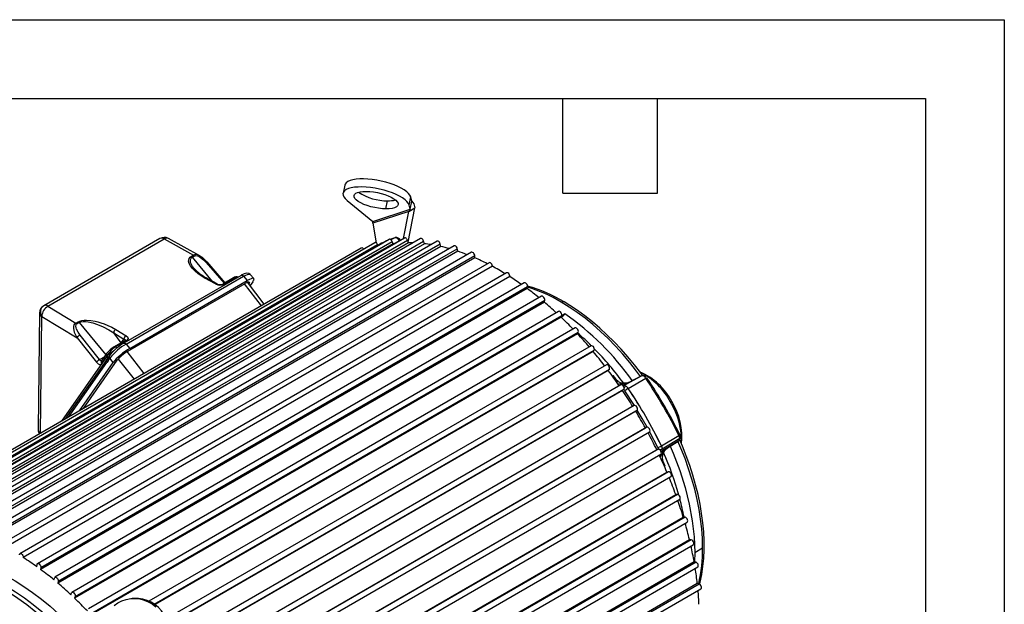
# Model space of a CAD drawing. Header units: inches. Extents: x 0 to 77, y 0 to 59.5.
# Tile 16 of 16: x 55.1 to 77, y 46.5 to 59.5. Entities that reach past the tile are written whole.
import ezdxf

# ---------------------------------------------------------------- set-up
doc = ezdxf.new("R2010")
doc.units = ezdxf.units.IN
doc.header["$LTSCALE"] = 7
doc.header["$MEASUREMENT"] = 0
doc.layers.add('TEXT', color=140, linetype='Continuous', lineweight=25)

msp = doc.modelspace()

# ---------------------------------------------------------------- linework, layer by layer
at = {"color": 7, "linetype": 'Continuous'}
for p, q in [((0.000681, 59.500737), (77.000681, 59.500737)), ((77.000681, 59.500737), (77.000681, 0.000737))]:
    msp.add_line(p, q, dxfattribs=at)
for p, q in [((62.354069, 55.827136), (62.316731, 55.648121)), ((63.783166, 55.38653), (63.820505, 55.565545)), ((63.845904, 55.473331), (63.820505, 55.565545)), ((62.407155, 55.488142), (62.975608, 55.023678)), ((63.269757, 55.300637), (63.307096, 55.479653)), ((63.76422, 54.562482), (63.914221, 55.320451)), ((63.77683, 55.241137), (63.914221, 55.320451)), ((63.808566, 55.294316), (63.783166, 55.38653)), ((63.808566, 55.294316), (63.845904, 55.473331)), ((62.975608, 55.023678), (63.808566, 55.294316)), ((63.77683, 55.241137), (62.980916, 54.982535)), ((63.657726, 54.639295), (63.77683, 55.241137)), ((63.808566, 55.294316), (63.77683, 55.241137)), ((62.980916, 54.982535), (63.051159, 54.546487)), ((63.022316, 54.54881), (52.217725, 48.311452)), ((52.280986, 48.270696), (63.085578, 54.508054)), ((63.342962, 54.62297), (52.53837, 48.385612)), ((52.6038, 48.340142), (63.408392, 54.5775)), ((63.432671, 54.520912), (52.62808, 48.283554)), ((63.681955, 54.653282), (52.877363, 48.415924)), ((52.944692, 48.365688), (63.749284, 54.603046)), ((63.770258, 54.546085), (52.965666, 48.308727)), ((64.036716, 54.639512), (53.232124, 48.402154)), ((53.301068, 48.347141), (64.10566, 54.584499)), ((64.123169, 54.527597), (53.318577, 48.290239)), ((64.404545, 54.581767), (53.599954, 48.344409)), ((53.670216, 48.284641), (64.474808, 54.521999)), ((64.488718, 54.465591), (53.684127, 48.228233)), ((64.782643, 54.480486), (53.978051, 48.243128)), ((58.25178, 54.641849), (55.669826, 53.151319)), ((55.764818, 53.141912), (58.346773, 54.632443)), ((58.346773, 54.632443), (58.996602, 54.273941)), ((59.138741, 54.257379), (58.438552, 54.643662)), ((63.098462, 54.481824), (63.085578, 54.508054)), ((63.133877, 54.516229), (63.092454, 54.494056)), ((63.464144, 54.658275), (63.38143, 54.613982)), ((63.432671, 54.520912), (63.408392, 54.5775)), ((63.458889, 54.524508), (63.432671, 54.520912)), ((63.56758, 54.593103), (63.445365, 54.522689)), ((63.570179, 54.588755), (63.56758, 54.593103)), ((63.592078, 54.601397), (63.589837, 54.605145)), ((63.770258, 54.546085), (63.749284, 54.603046)), ((64.123169, 54.527597), (64.10566, 54.584499)), ((64.488718, 54.465591), (64.474808, 54.521999)), ((62.722459, 54.431364), (51.917868, 48.194006)), ((54.049326, 48.178665), (64.853917, 54.416023)), ((64.864124, 54.360537), (54.059532, 48.123179)), ((65.168132, 54.33644), (54.36354, 48.099082)), ((54.435513, 48.030018), (65.240104, 54.267376)), ((58.952694, 54.248593), (58.996602, 54.273941)), ((58.973955, 54.230092), (59.017859, 54.255436)), ((59.421762, 53.690803), (58.973955, 54.230092)), ((59.138016, 54.256299), (59.145042, 54.251338)), ((64.864124, 54.360537), (64.853917, 54.416023)), ((65.246529, 54.213235), (65.240104, 54.267376)), ((65.246529, 54.213235), (54.441937, 47.975877)), ((65.559744, 54.105712), (54.755152, 47.868354)), ((54.8275, 47.794867), (65.632092, 54.032225)), ((65.63245, 54.025115), (54.827858, 47.787757)), ((59.274609, 54.112849), (59.677344, 53.6486)), ((59.699714, 53.661514), (59.300937, 54.121201)), ((65.63245, 54.025115), (65.632092, 54.032225)), ((65.947848, 53.881664), (55.143257, 47.644306)), ((66.020091, 53.797051), (55.2155, 47.559693)), ((55.215665, 47.566511), (66.020256, 53.803869)), ((60.05723, 53.824824), (57.451115, 52.320346)), ((57.503869, 52.298722), (60.109984, 53.8032)), ((60.109984, 53.8032), (60.191058, 53.709742)), ((60.337141, 53.752664), (60.255531, 53.84674)), ((66.020091, 53.797051), (66.020256, 53.803869)), ((66.33946, 53.660247), (55.534868, 47.422889)), ((55.607008, 47.34094), (66.4116, 53.578298)), ((57.536089, 52.139694), (60.143298, 53.644803)), ((57.580253, 52.202557), (60.191058, 53.709742)), ((59.488078, 53.633708), (59.24855, 53.765853)), ((59.519321, 53.636982), (59.278505, 53.769836)), ((59.885966, 53.769035), (59.645744, 53.630357)), ((59.917463, 53.765916), (59.677328, 53.627289)), ((59.936753, 53.755274), (59.917463, 53.765916)), ((60.504816, 53.151145), (60.127936, 53.635935)), ((60.568811, 53.188089), (60.198263, 53.671189)), ((60.312639, 53.677129), (60.25577, 53.596215)), ((66.406502, 53.530607), (66.4116, 53.578298)), ((66.406502, 53.530607), (55.601911, 47.293249)), ((66.724949, 53.359217), (55.920357, 47.121859)), ((55.764818, 53.141912), (56.385828, 52.766773)), ((66.787602, 53.228597), (55.98301, 46.991239)), ((55.99191, 47.036029), (66.796502, 53.273387)), ((66.787602, 53.228597), (66.796502, 53.273387)), ((55.57483, 52.988909), (55.545855, 50.416647)), ((55.598244, 50.318642), (55.627468, 52.913026)), ((55.627468, 52.913026), (56.40999, 52.440327)), ((67.103047, 53.023956), (56.298455, 46.786598)), ((56.369104, 46.697145), (67.173696, 52.934503)), ((67.161061, 52.892954), (67.173696, 52.934503)), ((67.238846, 52.971546), (67.167903, 52.915452)), ((67.171837, 52.936955), (67.238845, 52.971546)), ((67.161061, 52.892954), (56.35647, 46.655596)), ((56.385828, 52.766773), (56.433272, 52.794162)), ((56.407085, 52.748269), (56.454529, 52.775657)), ((56.454529, 52.775657), (57.049013, 52.059736)), ((56.909545, 51.952889), (56.476796, 52.497706)), ((67.470876, 52.657014), (56.666284, 46.419656)), ((67.524039, 52.526233), (56.719448, 46.288875)), ((56.73572, 46.326865), (67.540312, 52.564223)), ((57.22395, 52.547476), (57.452859, 52.409197)), ((57.391778, 52.32917), (57.22395, 52.547476)), ((57.269494, 52.623368), (57.4984, 52.485092)), ((67.425978, 52.631095), (67.418017, 52.637693)), ((67.524039, 52.526233), (67.540312, 52.564223)), ((56.40999, 52.440327), (56.842746, 51.8955)), ((57.478113, 52.379011), (57.234352, 52.238291)), ((57.50952, 52.37584), (57.26585, 52.235172)), ((57.399913, 52.333867), (57.452859, 52.409197)), ((57.503869, 52.298722), (57.580253, 52.202557)), ((67.825637, 52.261185), (58.005287, 46.592017)), ((57.07448, 52.09597), (56.954145, 51.924755)), ((57.133126, 52.046038), (57.092999, 51.988944)), ((57.26585, 52.235172), (57.301354, 52.213724)), ((57.898184, 51.646369), (57.520901, 52.130625)), ((58.124706, 46.525928), (67.89356, 52.165367)), ((67.873773, 52.131223), (58.142444, 46.513447)), ((67.873773, 52.131223), (67.89356, 52.165367)), ((57.082314, 52.034184), (56.066615, 50.589027)), ((57.068451, 51.954394), (56.137653, 50.630036)), ((56.219514, 50.677293), (57.073671, 51.892606)), ((56.462228, 50.817409), (57.215511, 51.889195)), ((56.550617, 50.868435), (57.303884, 51.940199)), ((56.909545, 51.952889), (57.017869, 52.015423)), ((56.960146, 51.864078), (57.080481, 52.035293)), ((57.093002, 51.988945), (57.067528, 51.953079)), ((57.099, 51.928266), (57.073671, 51.892606)), ((57.080481, 52.035293), (57.082314, 52.034184)), ((57.099, 51.928266), (57.139127, 51.98536)), ((57.215511, 51.889195), (57.139127, 51.98536)), ((57.320902, 51.962148), (57.680658, 51.520794)), ((68.16463, 51.83948), (58.392309, 46.198039)), ((58.430331, 46.083307), (68.230751, 51.740969)), ((68.2076, 51.710932), (58.433779, 46.068625)), ((68.2076, 51.710932), (68.230751, 51.740969)), ((68.291305, 51.59493), (68.304988, 51.602041)), ((68.304988, 51.602041), (68.36447, 51.524417)), ((68.34658, 51.539047), (68.304988, 51.602041)), ((68.485276, 51.39511), (58.369188, 45.555217)), ((68.349408, 51.534763), (68.34658, 51.539047)), ((68.426966, 51.464845), (68.347761, 51.536038)), ((68.460078, 51.448831), (68.434569, 51.460559)), ((68.536292, 51.374734), (68.940849, 51.591293)), ((68.65031, 51.314931), (69.041259, 51.538627)), ((68.66601, 51.448126), (68.652807, 51.440738)), ((68.676556, 51.454246), (68.66601, 51.448126)), ((68.940849, 51.591293), (68.676556, 51.454246)), ((68.522981, 51.268559), (58.251809, 45.339137)), ((58.260145, 45.354446), (68.54932, 51.29426)), ((68.522981, 51.268559), (68.54932, 51.29426)), ((68.535624, 51.374388), (68.536292, 51.374734)), ((68.550596, 51.289923), (68.550887, 51.295962)), ((69.620142, 51.024123), (69.590465, 51.007004)), ((68.785133, 50.931457), (57.980541, 44.694099)), ((68.817515, 50.807469), (58.012924, 44.570111)), ((58.04225, 44.591282), (68.846841, 50.82864)), ((68.817515, 50.807469), (68.846841, 50.82864)), ((55.546776, 50.416727), (55.549988, 50.399796)), ((58.226146, 44.200799), (69.030738, 50.438157)), ((69.063732, 50.452974), (58.25914, 44.215616)), ((58.317323, 44.110764), (69.121915, 50.348122)), ((69.063732, 50.452974), (69.030738, 50.438157)), ((69.771253, 50.152991), (69.381407, 49.910951)), ((69.386618, 50.039607), (69.775842, 50.266292)), ((69.79234, 50.201853), (69.405352, 49.966435)), ((69.520448, 49.992582), (69.771253, 50.152991)), ((69.778641, 50.158815), (69.771253, 50.152991)), ((58.478197, 43.715176), (69.282788, 49.952534)), ((69.318213, 49.962499), (58.513621, 43.725141)), ((58.568933, 43.619249), (69.373525, 49.856607)), ((69.318213, 49.962499), (69.282788, 49.952534)), ((69.315106, 49.965753), (69.320447, 49.963002)), ((69.381407, 49.910951), (69.380768, 49.910542)), ((69.496581, 49.978614), (69.50987, 49.986518)), ((69.50987, 49.986518), (69.520448, 49.992582)), ((69.420576, 49.698129), (69.462705, 49.596816)), ((69.429157, 49.66391), (69.426613, 49.668997)), ((69.462705, 49.596816), (69.429157, 49.66391)), ((58.703618, 43.220853), (69.50821, 49.458211)), ((69.545795, 49.463248), (58.741203, 43.22589)), ((69.462705, 49.596816), (69.449682, 49.588521)), ((69.545795, 49.463248), (69.50821, 49.458211)), ((58.793451, 43.119367), (69.598043, 49.356725)), ((58.900694, 42.721592), (69.705286, 48.95895)), ((69.744746, 48.959019), (58.940154, 42.721661)), ((58.989169, 42.614925), (69.793761, 48.852283)), ((69.744746, 48.959019), (69.705286, 48.95895)), ((59.067925, 42.221192), (69.872517, 48.45855)), ((69.913551, 48.453652), (59.10896, 42.216294)), ((59.154597, 42.10976), (69.959189, 48.347118)), ((69.913551, 48.453652), (69.872517, 48.45855)), ((69.916302, 48.310067), (69.914398, 48.321261)), ((59.204039, 41.723462), (70.008631, 47.96082)), ((70.050927, 47.950992), (59.246335, 41.713634)), ((70.050927, 47.950992), (70.008631, 47.96082)), ((59.288476, 41.607718), (70.093068, 47.845076)), ((70.127356, 47.669769), (70.120026, 47.467022)), ((70.127356, 47.669769), (70.3014, 47.775646)), ((55.215665, 47.566511), (55.2155, 47.559693)), ((59.307999, 41.232189), (70.112591, 47.469547)), ((70.155827, 47.454865), (59.351236, 41.217507)), ((70.155827, 47.454865), (70.112591, 47.469547)), ((55.516467, 47.355565), (55.522891, 47.402288)), ((55.607008, 47.34094), (55.601911, 47.293249)), ((59.389787, 41.112619), (70.194379, 47.349977)), ((55.898872, 47.061351), (55.909078, 47.105053)), ((55.99191, 47.036029), (55.98301, 46.991239)), ((59.379014, 40.751114), (70.183606, 46.988471)), ((70.227454, 46.969045), (59.422862, 40.731687)), ((59.457759, 40.628231), (70.262351, 46.865589)), ((70.227454, 46.969045), (70.183606, 46.988471)), ((56.274277, 46.732971), (56.288188, 46.773318)), ((56.369104, 46.697145), (56.35647, 46.655596)), ((57.672018, 46.651636), (57.63468, 46.649427))]:
    msp.add_line(p, q)
at = {"flags": 128}
for points in [[(63.783166, 55.38653), (63.76623, 55.424338), (63.736007, 55.463458), (63.69306, 55.503165), (63.638187, 55.542719), (63.572405, 55.581386), (63.496938, 55.618449), (63.413187, 55.653218), (63.322708, 55.685049), (63.22718, 55.713349), (63.128379, 55.737594), (63.02814, 55.757332), (62.928323, 55.772197), (62.830784, 55.781914), (62.737334, 55.786301), (62.649709, 55.785277), (62.569536, 55.778862), (62.498304, 55.767173), (62.437336, 55.75043), (62.387765, 55.728941), (62.350512, 55.703107), (62.326268, 55.673408), (62.315484, 55.640394), (62.31836, 55.60468), (62.334842, 55.566928), (62.364625, 55.52784), (62.407155, 55.488142)], [(63.820505, 55.565545), (63.803568, 55.603353), (63.773346, 55.642474), (63.730399, 55.68218), (63.675525, 55.721734), (63.609744, 55.760401), (63.534277, 55.797464), (63.450526, 55.832234), (63.360046, 55.864064), (63.264519, 55.892364), (63.165718, 55.916609), (63.065478, 55.936347), (62.965662, 55.951212), (62.868123, 55.960929), (62.774673, 55.965316), (62.687047, 55.964292), (62.606874, 55.957877), (62.535642, 55.946189), (62.474675, 55.929445), (62.425104, 55.907956), (62.38785, 55.882122), (62.363607, 55.852423), (62.354069, 55.827136)], [(63.269757, 55.300637), (63.190169, 55.304276), (63.106351, 55.313709), (63.020848, 55.32865), (62.93626, 55.348645), (62.855155, 55.373086), (62.779999, 55.401231), (62.713076, 55.432225), (62.656418, 55.465126), (62.611746, 55.498934), (62.58042, 55.532622), (62.563389, 55.565166), (62.561172, 55.595578), (62.573837, 55.622933), (62.600997, 55.646401), (62.641829, 55.665268), (62.695091, 55.67896), (62.759164, 55.687063), (62.832103, 55.68933)], [(62.832103, 55.68933), (62.911691, 55.685692), (62.99551, 55.676258), (63.081013, 55.661318), (63.165601, 55.641323), (63.246705, 55.616881), (63.321861, 55.588736), (63.388785, 55.557742), (63.445443, 55.524842), (63.490114, 55.491034), (63.521441, 55.457346), (63.538471, 55.424802), (63.540688, 55.39439), (63.528024, 55.367034), (63.500864, 55.343567), (63.460032, 55.3247), (63.40677, 55.311007), (63.342696, 55.302904), (63.269757, 55.300637)], [(63.845904, 55.473331), (63.889595, 55.410984), (63.914221, 55.320451)], [(62.980916, 54.982535), (62.980596, 55.006557), (62.975608, 55.023678)], [(63.475613, 54.662393), (63.473318, 54.661866), (63.464144, 54.658275)], [(63.085578, 54.508054), (63.075994, 54.523828), (63.064167, 54.537045), (63.051218, 54.546456), (63.038372, 54.551167), (63.026847, 54.550733), (63.022316, 54.54881)], [(63.408392, 54.5775), (63.399256, 54.594274), (63.387451, 54.608687), (63.374177, 54.619277), (63.360779, 54.624969), (63.348616, 54.625186), (63.342962, 54.62297)], [(63.464144, 54.658275), (63.400289, 54.635859), (63.366603, 54.623116)], [(63.749284, 54.603046), (63.740712, 54.620734), (63.729022, 54.636317), (63.71548, 54.648105), (63.701556, 54.654819), (63.68876, 54.655732), (63.681955, 54.653282)], [(64.10566, 54.584499), (64.097769, 54.603001), (64.086287, 54.619717), (64.072541, 54.632713), (64.058121, 54.640487), (64.044696, 54.642138), (64.036716, 54.639512)], [(64.474808, 54.521999), (64.467713, 54.541203), (64.456536, 54.559004), (64.442652, 54.573212), (64.427771, 54.582078), (64.413723, 54.584511), (64.404545, 54.581767)], [(64.853917, 54.416023), (64.847732, 54.435802), (64.836959, 54.45463), (64.823008, 54.470045), (64.807702, 54.480034), (64.793042, 54.483289), (64.782643, 54.480486)], [(59.24855, 53.765853), (59.16312, 53.816923), (59.091573, 53.867005), (59.03373, 53.91434), (58.970726, 53.977246), (58.928725, 54.032405), (58.901257, 54.08545), (58.888943, 54.143082), (58.891943, 54.172792), (58.902311, 54.199707), (58.923368, 54.226837), (58.952694, 54.248593)], [(59.013168, 53.973188), (59.012044, 53.97438), (58.977805, 54.018824), (58.950852, 54.063274), (58.933006, 54.106767), (58.926513, 54.142783), (58.929357, 54.173967), (58.945208, 54.205896), (58.958027, 54.218993), (58.973955, 54.230092)], [(58.952694, 54.248593), (58.963662, 54.240682), (58.973955, 54.230092)], [(58.996602, 54.273941), (59.007568, 54.266028), (59.017859, 54.255436)], [(59.017859, 54.255436), (59.031784, 54.260695), (59.048649, 54.262119), (59.084322, 54.255338), (59.120109, 54.240206), (59.154568, 54.219982), (59.218301, 54.170307), (59.274609, 54.112849)], [(59.302337, 54.119583), (59.196064, 54.219799), (59.14461, 54.250604)], [(65.240104, 54.267376), (65.234937, 54.287593), (65.22467, 54.307378), (65.210725, 54.32399), (65.195034, 54.335126), (65.179772, 54.339243), (65.168132, 54.33644)], [(59.300078, 54.120472), (59.299139, 54.122259), (59.289633, 54.120653), (59.274609, 54.112849)], [(65.632092, 54.032225), (65.628036, 54.052729), (65.618368, 54.073383), (65.604503, 54.091159), (65.588474, 54.103451), (65.572632, 54.108458), (65.559744, 54.105712)], [(60.057775, 53.823961), (60.061378, 53.826657), (60.076636, 53.826754), (60.093674, 53.818531), (60.109984, 53.8032)], [(60.256606, 53.845476), (60.222686, 53.867989), (60.175878, 53.871394), (60.120975, 53.856314), (60.058495, 53.825497)], [(60.109984, 53.8032), (60.156632, 53.828329), (60.195371, 53.844822), (60.245893, 53.852309), (60.251046, 53.842926)], [(66.020256, 53.803869), (66.017535, 53.8241), (66.008894, 53.845166), (65.995621, 53.863925), (65.979696, 53.877578), (65.963496, 53.88409), (65.949436, 53.882488), (65.947848, 53.881664)], [(59.24855, 53.765853), (59.265074, 53.771984), (59.278959, 53.769523)], [(59.488078, 53.633708), (59.504604, 53.639839), (59.518625, 53.637353)], [(60.231624, 53.671983), (60.237275, 53.66171), (60.231942, 53.645981), (60.225685, 53.635438)], [(66.4116, 53.578298), (66.410311, 53.597917), (66.40292, 53.619085), (66.390531, 53.638639), (66.374995, 53.65366), (66.358632, 53.661904), (66.343886, 53.662139), (66.33946, 53.660247)], [(66.796502, 53.273387), (66.796642, 53.292239), (66.790555, 53.313334), (66.779149, 53.333521), (66.764129, 53.349784), (66.747738, 53.359696), (66.732423, 53.361775), (66.724949, 53.359217)], [(68.92276, 51.581914), (68.834477, 51.699839), (68.682922, 51.891395), (68.526567, 52.075779), (68.365902, 52.252415), (68.201428, 52.420751), (68.03366, 52.58026), (67.863122, 52.730445), (67.690347, 52.870836), (67.515875, 53.000993), (67.340251, 53.120512), (67.164024, 53.229016)], [(68.970249, 51.599267), (68.927736, 51.657954), (68.786064, 51.841013), (68.639835, 52.017872), (68.48944, 52.188042), (68.335284, 52.35105), (68.177777, 52.50644), (68.017338, 52.653776), (67.854393, 52.792642), (67.689371, 52.922643), (67.522709, 53.043401), (67.354846, 53.154564), (67.224232, 53.233889)], [(67.173696, 52.934503), (67.175264, 52.952444), (67.170527, 52.973305), (67.160192, 52.99397), (67.145802, 53.011353), (67.129507, 53.022857), (67.11374, 53.026764), (67.103047, 53.023956)], [(56.40999, 52.440327), (56.35537, 52.554309), (56.336775, 52.650089), (56.339168, 52.690787), (56.348655, 52.72383), (56.364386, 52.749102), (56.385828, 52.766773)], [(56.476796, 52.497706), (56.432109, 52.561873), (56.398774, 52.629097), (56.388197, 52.663108), (56.383805, 52.696364), (56.388748, 52.726592), (56.396109, 52.738986), (56.407085, 52.748269)], [(56.385828, 52.766773), (56.396794, 52.75886), (56.407085, 52.748269)], [(56.433272, 52.794162), (56.47063, 52.810983), (56.517678, 52.823192), (56.568839, 52.829564), (56.617364, 52.830954), (56.717777, 52.82361), (56.810692, 52.807368), (56.873697, 52.792056), (56.941804, 52.771944), (57.014062, 52.746711), (57.095516, 52.713442), (57.181671, 52.672357), (57.269494, 52.623368)], [(56.433272, 52.794162), (56.444238, 52.786249), (56.454529, 52.775657)], [(56.454529, 52.775657), (56.495614, 52.791765), (56.548416, 52.799474), (56.599176, 52.799229), (56.657161, 52.79294), (56.764208, 52.769359), (56.866465, 52.735756), (56.992562, 52.681838), (57.116245, 52.616112), (57.22395, 52.547476)], [(57.4984, 52.485092), (57.531356, 52.456041), (57.54273, 52.424921), (57.533895, 52.39719), (57.523503, 52.385724), (57.50952, 52.37584)], [(67.540312, 52.564223), (67.543297, 52.581117), (67.539946, 52.601586), (67.53076, 52.622572), (67.517109, 52.640941), (67.501034, 52.65395), (67.484935, 52.659656), (67.471216, 52.657206), (67.470876, 52.657014)], [(57.452804, 52.320339), (57.455263, 52.322179), (57.470521, 52.322276), (57.487559, 52.314053), (57.503869, 52.298722)], [(57.452859, 52.409197), (57.471981, 52.403387), (57.483129, 52.394737), (57.48486, 52.389288), (57.483523, 52.383879), (57.482446, 52.382537)], [(57.482532, 52.382257), (57.482313, 52.381975), (57.478872, 52.379384)], [(67.89356, 52.165367), (67.897939, 52.181085), (67.896, 52.201006), (67.888032, 52.222153), (67.875225, 52.241369), (67.859493, 52.255784), (67.843184, 52.263245), (67.828735, 52.262637), (67.825637, 52.261185)], [(57.080481, 52.035293), (57.069748, 52.055416), (57.067304, 52.076177), (57.073507, 52.094517), (57.074653, 52.095605)], [(57.133238, 52.045614), (57.132153, 52.044585), (57.12595, 52.026244), (57.128395, 52.005483), (57.139127, 51.98536)], [(56.842746, 51.8955), (56.861673, 51.874978), (56.879443, 51.86085), (56.907917, 51.847441), (56.938776, 51.84767), (56.960146, 51.864078)], [(56.958258, 51.929753), (56.9564, 51.928333), (56.941277, 51.928407), (56.92731, 51.935347), (56.918678, 51.942534), (56.909545, 51.952889)], [(56.95443, 51.924496), (56.953172, 51.923302), (56.946969, 51.904961), (56.949413, 51.884201), (56.960146, 51.864078)], [(57.073671, 51.892606), (57.063212, 51.911903), (57.060369, 51.931901), (57.06553, 51.949881), (57.068066, 51.95263)], [(57.093284, 51.988685), (57.092026, 51.987491), (57.085823, 51.96915), (57.088268, 51.948389), (57.099, 51.928266)], [(68.230751, 51.740969), (68.236491, 51.755392), (68.235978, 51.774613), (68.229289, 51.795761), (68.217424, 51.815678), (68.202153, 51.831389), (68.185759, 51.840547), (68.17069, 51.841786), (68.16463, 51.83948)], [(68.666011, 51.448125), (68.548447, 51.409642), (68.422, 51.413804)], [(68.537426, 51.427942), (68.479434, 51.439931), (68.460078, 51.448831)], [(68.54932, 51.29426), (68.556376, 51.307278), (68.557294, 51.325652), (68.551935, 51.34664), (68.541101, 51.367106), (68.526409, 51.383993), (68.510054, 51.39478), (68.494479, 51.397856), (68.485276, 51.39511)], [(68.526112, 51.428789), (68.606102, 51.430632), (68.676556, 51.454245)], [(68.679116, 51.455574), (68.61636, 51.432158), (68.535979, 51.427863)], [(69.037371, 51.578398), (69.035902, 51.57967), (69.023758, 51.586976)], [(68.550596, 51.289923), (68.564578, 51.27913), (68.577016, 51.264087)], [(68.790269, 50.932855), (68.775008, 50.958282), (68.577016, 51.264087)], [(68.846841, 50.82864), (68.855161, 50.840153), (68.857501, 50.857541), (68.853514, 50.878209), (68.843793, 50.899068), (68.829792, 50.917004), (68.813601, 50.929337), (68.797639, 50.934226), (68.785133, 50.931457)], [(69.069093, 50.453877), (68.962919, 50.645201), (68.850078, 50.833206)], [(55.549988, 50.399796), (55.557828, 50.358465), (55.587606, 50.3125)], [(69.121915, 50.348122), (69.13057, 50.357572), (69.134316, 50.373842), (69.13173, 50.394032), (69.123197, 50.415126), (69.109993, 50.433973), (69.094089, 50.447759), (69.077861, 50.454425), (69.063732, 50.452974)], [(69.30594, 50.001553), (69.1401, 50.325924), (69.125449, 50.352324)], [(70.3014, 47.775646), (70.296472, 47.982025), (70.281702, 48.193449), (70.257136, 48.409258), (70.222851, 48.628777), (70.178955, 48.85132), (70.125585, 49.076192), (70.062907, 49.30269), (69.991117, 49.530107), (69.910439, 49.75773), (69.821127, 49.98485), (69.754113, 50.142029)], [(70.233377, 46.965369), (70.24575, 47.010944), (70.281416, 47.182039), (70.308173, 47.359899), (70.325952, 47.543986), (70.334721, 47.733753), (70.334478, 47.928645), (70.32525, 48.128091), (70.307089, 48.331528), (70.280072, 48.538389), (70.244296, 48.748102), (70.199881, 48.960091), (70.14697, 49.173776), (70.085723, 49.388571), (70.016323, 49.603893), (69.938972, 49.819152), (69.853892, 50.033763), (69.792783, 50.174624)], [(69.30594, 50.001553), (69.312749, 49.98326), (69.315106, 49.965753)], [(69.373525, 49.856607), (69.380508, 49.863208), (69.385631, 49.878237), (69.384466, 49.897795), (69.377186, 49.918963), (69.364879, 49.938579), (69.349384, 49.953712), (69.333013, 49.962103), (69.318213, 49.962499)], [(69.50987, 49.986518), (69.417762, 49.903942), (69.358138, 49.79234)], [(69.520448, 49.992583), (69.464779, 49.94336), (69.423196, 49.874995)], [(69.427328, 49.884005), (69.471232, 49.951483), (69.522894, 49.994146)], [(69.580168, 50.030777), (69.650017, 49.873393), (69.793231, 49.495418), (69.912126, 49.117424), (70.005678, 48.742666), (70.073082, 48.374371), (70.113759, 48.01571), (70.127356, 47.669769)], [(69.598043, 49.356725), (69.603074, 49.360824), (69.609535, 49.374496), (69.609799, 49.393275), (69.603828, 49.414355), (69.592512, 49.43459), (69.577542, 49.450956), (69.561154, 49.461009), (69.545795, 49.463248)], [(69.793761, 48.852283), (69.796572, 48.854243), (69.804322, 48.866454), (69.806014, 48.88431), (69.801396, 48.905143), (69.791157, 48.925842), (69.776828, 48.943316), (69.760546, 48.954955), (69.744746, 48.959019)], [(69.959189, 48.347118), (69.95953, 48.34732), (69.96851, 48.357978), (69.971617, 48.374775), (69.968388, 48.395202), (69.959305, 48.416209), (69.945724, 48.434657), (69.929674, 48.447792), (69.913551, 48.453652)], [(70.093068, 47.845076), (70.10085, 47.852937), (70.105349, 47.868547), (70.103533, 47.888413), (70.095674, 47.909567), (70.082945, 47.92885), (70.067248, 47.943382), (70.050927, 47.950992)], [(52.565998, 47.423034), (52.740112, 47.445104), (52.919521, 47.453471), (53.103739, 47.448111), (53.292265, 47.429041), (53.484587, 47.39631), (53.68018, 47.350009), (53.878514, 47.290263), (54.07905, 47.217234), (54.281243, 47.131122), (54.484542, 47.032159), (54.688395, 46.920616), (54.892248, 46.796795), (55.095547, 46.661034), (55.297739, 46.5137), (55.498275, 46.355195), (55.69661, 46.185949), (55.892203, 46.006423), (56.084524, 45.817104), (56.27305, 45.618507), (56.457268, 45.411173), (56.636678, 45.195664), (56.810792, 44.972566)], [(52.59754, 47.488441), (52.765924, 47.511221), (52.939315, 47.52119), (53.117277, 47.518322), (53.299358, 47.502625), (53.4851, 47.474138), (53.674033, 47.432934), (53.86568, 47.379116), (54.059557, 47.31282), (54.255174, 47.234214), (54.452038, 47.143497), (54.64965, 47.040897), (54.847512, 46.926673), (55.045125, 46.801115), (55.241988, 46.664539), (55.437605, 46.51729), (55.631482, 46.35974), (55.823129, 46.192287), (56.012062, 46.015354), (56.197804, 45.829388), (56.379885, 45.634858), (56.557847, 45.432256), (56.731238, 45.222094), (56.899622, 45.004902)], [(52.737844, 47.594055), (52.795976, 47.604697), (52.963691, 47.626227), (53.136305, 47.635127), (53.31339, 47.631376), (53.494507, 47.614982), (53.679203, 47.585987), (53.867021, 47.544463), (54.057493, 47.490512), (54.250146, 47.424268), (54.4445, 47.345898), (54.640074, 47.255595), (54.836379, 47.153583), (55.032929, 47.040117), (55.229235, 46.915479), (55.424808, 46.779978), (55.619163, 46.633952), (55.811815, 46.477763), (56.002288, 46.311799), (56.190105, 46.136474), (56.374802, 45.952223), (56.555918, 45.759505), (56.733003, 45.558798), (56.875447, 45.387929)], [(55.130903, 47.619716), (55.135022, 47.635654), (55.144844, 47.64513), (55.158904, 47.646732), (55.175105, 47.64022), (55.191029, 47.626567), (55.204302, 47.607808), (55.212944, 47.586742), (55.215665, 47.566511)], [(70.194379, 47.349977), (70.200335, 47.355175), (70.206191, 47.369479), (70.205802, 47.388632), (70.199227, 47.409773), (70.187447, 47.429743), (70.172223, 47.445561), (70.155827, 47.454865)], [(55.522891, 47.402288), (55.528367, 47.416973), (55.539294, 47.424781), (55.554041, 47.424546), (55.570404, 47.416302), (55.58594, 47.401281), (55.598328, 47.381727), (55.605719, 47.360559), (55.607008, 47.34094)], [(55.909078, 47.105053), (55.91588, 47.118353), (55.927831, 47.124417), (55.943146, 47.122338), (55.959538, 47.112426), (55.974558, 47.096163), (55.985963, 47.075976), (55.99205, 47.054881), (55.99191, 47.036029)], [(56.288188, 46.773318), (56.296264, 46.785133), (56.309148, 46.789406), (56.324915, 46.785499), (56.34121, 46.773995), (56.3556, 46.756612), (56.365936, 46.735947), (56.370673, 46.715086), (56.369104, 46.697145)], [(70.262351, 46.865589), (70.266207, 46.86848), (70.273375, 46.88137), (70.274417, 46.899664), (70.269176, 46.92063), (70.258435, 46.941137), (70.243799, 46.958121), (70.227454, 46.969045)], [(57.232961, 46.498322), (57.316712, 46.554383), (57.407192, 46.598302), (57.502719, 46.629266), (57.60152, 46.646698), (57.70176, 46.650274), (57.801576, 46.639929), (57.899115, 46.615854), (57.992565, 46.578497), (58.080191, 46.528551), (58.160364, 46.466944)]]:
    msp.add_lwpolyline(points, dxfattribs=at)
for centre, radius, start, end in [((63.292774, 56.631042), 1.151479, 236.5445749, 270.7126421), ((63.327722, 56.09852), 0.619211, 268.0910597, 284.3529499), ((58.346773, 54.4773), 0.19, 61.1151272, 119.9973117), ((63.493913, 54.55624), 0.107717, 26.6576769, 99.8206677), ((58.291119, 54.554759), 0.095562, 54.3818273, 114.3139522), ((58.401769, 54.56356), 0.088144, 65.3350565, 128.6041884), ((64.125595, 52.66324), 2.101684, 113.5780468, 118.1556381), ((63.469893, 54.552729), 0.105702, 22.4550687, 93.1179143), ((63.68056, 54.410879), 0.214406, 115.0327877, 121.7992042), ((63.796785, 51.760622), 2.785589, 88.4264838, 90.5456383), ((63.762865, 51.319291), 3.228475, 80.8749089, 83.5923331), ((63.656828, 50.782432), 3.775938, 74.3537763, 77.2725506), ((59.052305, 54.144853), 0.140594, 52.4369501, 113.3405298), ((62.73355, 54.385123), 0.047552, 26.8496087, 103.4872305), ((63.471879, 50.184937), 4.401589, 68.6187337, 71.5603848), ((63.181896, 49.491837), 5.153087, 63.0031676, 66.3805977), ((62.830186, 48.821789), 5.90993, 58.535041, 61.695211), ((59.739249, 54.645189), 0.989311, 222.6410705, 242.532782), ((59.955804, 53.67397), 0.117891, 72.8925671, 126.2120794), ((59.978041, 53.684361), 0.101591, 83.2303922, 126.6043038), ((62.436233, 48.189981), 6.654567, 54.7479099, 57.4145982), ((59.588903, 53.813271), 0.205933, 240.6855442, 295.4287515), ((59.589247, 53.766462), 0.147148, 241.0242797, 293.3493832), ((59.659134, 53.602428), 0.030808, 53.8016467, 112.8137512), ((59.899018, 53.740231), 0.031622, 54.3157237, 114.3758727), ((65.527609, 50.421609), 3.284425, 58.8977957, 74.3180601), ((61.951268, 47.519774), 7.481927, 50.9096812, 53.4541247), ((65.400033, 50.269111), 3.445679, 59.2066563, 72.9554634), ((55.764818, 52.986769), 0.19, 120.0053759, 179.3546195), ((55.772362, 53.010807), 0.173947, 126.122388, 213.608278), ((55.914313, 52.896466), 0.287389, 121.3444612, 176.3972924), ((55.709165, 53.064228), 0.095562, 54.3818249, 114.3139503), ((61.454477, 46.920996), 8.260027, 47.3342297, 49.7852232), ((67.198427, 53.178345), 0.061247, 65.0953935, 124.1743195), ((55.667487, 52.996984), 0.093007, 184.980326, 244.515336), ((55.807444, 52.910951), 0.179988, 178.8621958, 179.3393914), ((67.09394, 53.04068), 0.160553, 294.9737246, 334.4941972), ((63.776823, 47.971944), 6.081252, 35.3091472, 55.2989624), ((60.958767, 46.392493), 8.984679, 43.9710331, 46.3446371), ((56.574829, 52.315987), 0.206476, 118.3457347, 142.9722167), ((57.318953, 52.542075), 0.095157, 121.3163716, 176.7459987), ((57.547863, 52.403801), 0.095157, 121.3196078, 176.7489706), ((60.493928, 45.950686), 9.626021, 40.7725132, 43.086462), ((63.3913, 47.792301), 6.300375, 45.2041438, 48.9268802), ((58.029936, 51.327727), 1.149, 120.1761677, 141.3186219), ((58.108845, 51.225596), 1.231907, 119.412194, 141.9216675), ((57.491075, 52.350162), 0.031616, 54.3078962, 114.3738422), ((57.52762, 51.747845), 0.57137, 120.7345989, 142.5924602), ((57.507239, 51.82541), 0.475577, 120.5022443, 153.8117302), ((58.071485, 50.924047), 1.486897, 124.6843169, 131.7021686), ((57.247659, 52.210328), 0.030791, 53.787283, 112.7888792), ((60.089882, 45.606689), 10.156697, 37.6973066, 39.9700736), ((62.727581, 47.145781), 7.227009, 36.3468954, 44.3328337), ((57.007593, 51.771194), 0.206462, 118.3526772, 142.9811907), ((57.048958, 52.001452), 0.046733, 347.2450897, 44.4593921), ((59.774663, 45.365695), 10.553505, 34.7086301, 36.9590853), ((68.575322, 51.719338), 0.294685, 203.4558625, 260.3869839), ((68.311984, 50.318934), 1.486126, 28.3277952, 66.2004264), ((68.163576, 50.238813), 1.620533, 28.2965651, 62.2958234), ((68.979536, 51.52212), 0.078497, 55.7117063, 118.855258), ((64.426864, 59.082828), 8.732704, 298.0505149, 298.9418315), ((68.961624, 51.539731), 0.05559, 54.7548352, 111.9455901), ((69.011047, 51.559512), 0.030937, 65.1162201, 124.096638), ((68.91497, 51.457052), 0.150344, 32.8599679, 58.4196774), ((69.072622, 51.497559), 0.051674, 98.7026123, 127.3687198), ((60.05824, 45.504055), 10.821769, 26.1077618, 33.8922383), ((60.124525, 45.542321), 10.770536, 26.1057457, 33.8942547), ((59.572366, 45.226677), 10.798974, 31.7633276, 34.0203009), ((68.556108, 51.337716), 0.041988, 118.1602329, 119.9974681), ((68.559883, 51.316184), 0.063124, 54.7548263, 111.945679), ((68.646396, 51.286366), 0.09555, 121.6132844, 158.295592), ((68.909836, 50.862567), 0.521524, 119.9900142, 129.6554009), ((68.506906, 51.222301), 0.170719, 32.8599664, 58.4196781), ((68.823169, 51.012841), 0.34805, 119.7787171, 119.9983377), ((59.645003, 45.265498), 10.847226, 26.1077619, 33.8922383), ((59.64619, 45.266184), 10.847189, 26.1077619, 33.8922382), ((68.211115, 50.155103), 1.621216, 357.7383174, 31.6999017), ((68.314061, 50.23297), 1.527015, 354.2816857, 31.2052169), ((59.50213, 45.183021), 10.881673, 28.8772389, 31.1227613), ((55.69796, 50.397137), 0.149204, 178.8937213, 216.9753214), ((59.574786, 45.221872), 10.799281, 25.979748, 28.2366786), ((69.73697, 50.196768), 0.055604, 308.0659514, 5.2474527), ((69.760421, 50.308079), 0.044541, 290.2558267, 323.6350597), ((69.642033, 50.197701), 0.150365, 1.5823, 27.1397079), ((69.708778, 50.231579), 0.100875, 313.7969963, 30.159876), ((69.124309, 50.491186), 0.522236, 290.3524798, 300.0046442), ((69.359926, 50.050512), 0.095563, 261.72055, 298.3819967), ((69.35926, 49.946623), 0.041988, 299.9971508, 301.8343992), ((73.917671, 42.632387), 8.573978, 121.0402718, 121.945898), ((69.342478, 49.960661), 0.063139, 308.0660089, 5.2473311), ((69.211877, 50.339647), 0.347216, 299.9960418, 300.2161901), ((69.234674, 49.96172), 0.170744, 1.5823528, 27.1395671), ((69.690623, 49.77108), 0.286905, 158.7654065, 217.4012573), ((69.671289, 49.77471), 0.267101, 155.5607239, 203.8123986), ((62.77449, 46.980214), 7.269747, 15.6925765, 23.6094565), ((59.796061, 45.32743), 10.554107, 23.0410687, 25.2915001), ((60.16213, 45.479819), 10.157567, 20.0302449, 22.3029527), ((60.661846, 45.65766), 9.62712, 16.9140854, 19.2279402), ((63.685819, 47.241329), 6.321698, 11.0825752, 14.7937111), ((61.276705, 45.839274), 8.98596, 13.6562107, 16.0296867), ((61.98213, 46.004302), 8.261436, 10.2160052, 12.6668389), ((66.839048, 47.748136), 3.462462, 347.0970879, 0.455233), ((51.600731, 41.906136), 6.710384, 54.30053, 57.405986), ((51.132382, 41.263626), 7.505534, 50.5753153, 53.4518734), ((62.74901, 46.135152), 7.483407, 6.5475753, 9.0918316), ((50.638399, 40.670371), 8.277575, 47.0890327, 49.7838028), ((63.545533, 46.218254), 6.682476, 2.5988219, 5.2489333), ((50.145733, 40.14648), 8.996769, 43.7946298, 46.3437858), ((57.704548, 45.902344), 0.749997, 330.9328009, 92.4858487)]:
    msp.add_arc(centre, radius, start, end)
for centre, major_axis, ratio, start_param, end_param in [((60.069227, 53.53654), (0.268282, 0.215683), 0.21124519, 5.65145137, 7.221562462), ((60.065737, 53.534538), (0.170796, 0.13731), 0.21124519, 5.741974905, 7.221562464), ((57.458756, 52.029547), (0.268127, 0.215517), 0.21152135, 0.939288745, 2.509399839), ((57.458741, 52.029551), (0.170697, 0.137204), 0.21152135, 0.939288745, 2.509399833)]:
    msp.add_ellipse(centre, major_axis=major_axis, ratio=ratio, start_param=start_param, end_param=end_param)
at = {"layer": 'TEXT'}
for p, q in [((1.75, 57.75), (75.25, 57.75)), ((67.2, 55.65), (67.2, 57.75)), ((69.3, 55.65), (69.3, 57.75)), ((75.25, 57.75), (75.25, 1.75)), ((67.2, 55.65), (69.3, 55.65))]:
    msp.add_line(p, q, dxfattribs=at)

doc.saveas('drawing.dxf')
